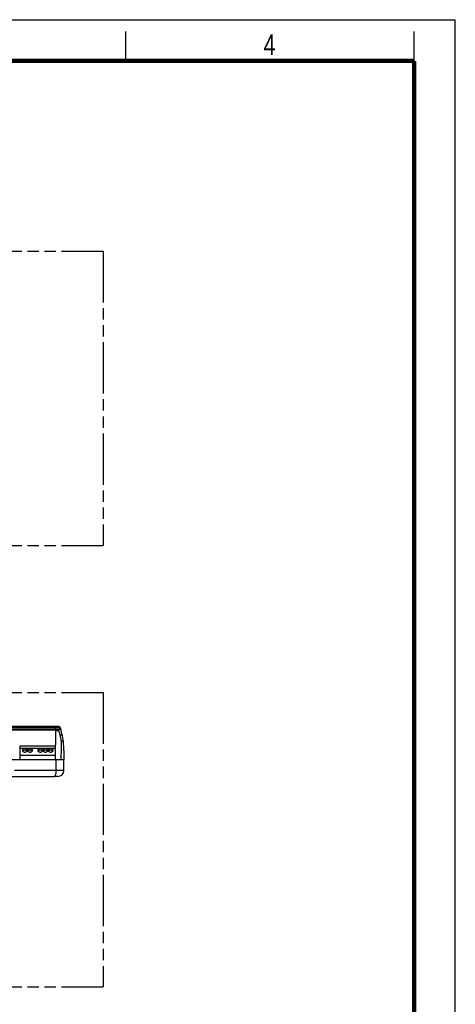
# Model space of a CAD drawing. Header units: millimetres. Extents: x 0 to 210, y 0 to 297.
# Tile 11 of 11: x 136 to 210, y 130 to 297. Entities that reach past the tile are written whole.
import ezdxf

# ---------------------------------------------------------------- set-up
doc = ezdxf.new("R2010")
doc.units = ezdxf.units.MM
doc.header["$LTSCALE"] = 19.36
doc.linetypes.add('PHANTOM', pattern=[0.8, 0.45, -0.05, 0.1, -0.05, 0.1, -0.05])
doc.layers.get('0').update_dxf_attribs({"linetype": 'CONTINUOUS'})
doc.layers.add('DEFAULT_3', color=7, linetype='PHANTOM')
doc.layers.add('Z_AXIS', color=7, linetype='CONTINUOUS')
doc.styles.add('TEXTSTYLE_2', font='txt', dxfattribs={"width": 0.75})

msp = doc.modelspace()

# ---------------------------------------------------------------- linework, layer by layer
at = {"color": 2, "linetype": 'Continuous'}
for p, q in [((0, 297), (210, 297)), ((210, 0), (210, 297)), ((154, 290), (154, 295)), ((203, 290), (203, 295))]:
    msp.add_line(p, q, dxfattribs=at)
at = {"color": 7, "linetype": 'Continuous'}
for p, q in [((142.42, 176.93), (123.94, 176.93)), ((141.997, 176.242), (142.003, 176.93)), ((141.997, 176.242), (142.584, 176.242)), ((135.993, 173.637), (141.974, 173.637)), ((135.993, 171.305), (135.993, 173.637)), ((135.993, 173.237), (141.971, 173.237)), ((134.263, 171.305), (142.148, 171.305)), ((135.993, 172.062), (141.961, 172.062)), ((143.43, 169.43), (143.43, 171.305)), ((142.43, 168.43), (141.789, 168.43))]:
    msp.add_line(p, q, dxfattribs=at)
at = {"color": 9, "linetype": 'Continuous'}
for p, q in [((142.002, 176.743), (124.359, 176.743)), ((124.361, 176.532), (142, 176.532)), ((124.362, 176.348), (141.998, 176.348)), ((141.999, 176.451), (142.905, 176.451)), ((142.002, 176.745), (142.462, 176.745)), ((142.148, 169.43), (142.148, 171.305)), ((143.43, 169.43), (135.064, 169.43))]:
    msp.add_line(p, q, dxfattribs=at)
at = {"color": 7, "linetype": 'Continuous', "const_width": 0.7}
for points in [[(7, 290), (203, 290)], [(203, 7), (203, 290)]]:
    msp.add_lwpolyline(points, dxfattribs=at)
at = {"color": 7, "linetype": 'Continuous'}
for centre, radius, start, end in [((142.42, 176.43), 0.5, 13, 90), ((142.43, 169.43), 1, 270, 360)]:
    msp.add_arc(centre, radius, start, end, dxfattribs=at)
at = {"color": 9, "linetype": 'Continuous'}
msp.add_open_spline([(141.789, 168.43), (141.813, 168.43), (141.867, 168.447), (141.935, 168.51), (141.995, 168.605), (142.048, 168.729), (142.091, 168.88), (142.135, 169.115), (142.148, 169.303), (142.148, 169.43)], degree=3, knots=[0, 0, 0, 0, 0.0644907, 0.1428004, 0.2416944, 0.3622977, 0.5026642, 0.6590902, 1, 1, 1, 1], dxfattribs=at)
at = {"layer": 'DEFAULT_3', "color": 91, "linetype": 'PHANTOM', "true_color": 0x80ff80}
for p, q in [((50.129, 257.68), (150.129, 257.68)), ((150.129, 257.68), (150.129, 207.68)), ((50.129, 207.68), (150.129, 207.68)), ((50.129, 182.68), (150.129, 182.68)), ((150.129, 182.68), (150.129, 132.68)), ((50.129, 132.68), (150.129, 132.68))]:
    msp.add_line(p, q, dxfattribs=at)
at = {"layer": 'Z_AXIS', "color": 7, "linetype": 'Continuous'}
for p, q in [((141.997, 176.242), (141.954, 171.305)), ((143.11, 175.665), (142.907, 176.543)), ((143.024, 173.221), (143.008, 174.152)), ((142.99, 171.305), (143.024, 173.221)), ((143.43, 172.853), (143.43, 171.305)), ((142.148, 171.305), (143.43, 171.305)), ((124.571, 168.43), (141.789, 168.43))]:
    msp.add_line(p, q, dxfattribs=at)
at = {"layer": 'Z_AXIS', "color": 9, "linetype": 'Continuous'}
for p, q in [((142.462, 176.745), (142.42, 176.93)), ((142.825, 175.507), (143.145, 175.507)), ((142.992, 174.491), (143.322, 174.491))]:
    msp.add_line(p, q, dxfattribs=at)
at = {"layer": 'Z_AXIS', "color": 7, "linetype": 'Continuous'}
for centre, radius, start, end in [((137.134, 174.05), 5.875, 1, 21.9041), ((142.398, 176.165), 0.581, 29.42649, 34.31207), ((142.406, 176.17), 0.572, 13.01941, 29.35659), ((130.93, 172.853), 12.5, 0, 13)]:
    msp.add_arc(centre, radius, start, end, dxfattribs=at)
for points, knots in [([(142.462, 176.745), (142.54, 176.737), (142.703, 176.683), (142.829, 176.565), (142.878, 176.493)], [0, 0, 0, 0, 0.4716793, 1, 1, 1, 1]), ([(137.23, 172.862), (137.23, 172.902), (137.204, 172.987), (137.105, 173.085), (136.966, 173.148), (136.805, 173.17), (136.644, 173.148), (136.505, 173.085), (136.406, 172.987), (136.38, 172.902), (136.38, 172.862)], [0, 0, 0, 0, 0.1047364, 0.222329, 0.3560151, 0.5, 0.6439849, 0.777671, 0.8952636, 1, 1, 1, 1]), ([(136.38, 172.862), (136.38, 172.822), (136.406, 172.736), (136.505, 172.638), (136.644, 172.575), (136.805, 172.554), (136.966, 172.575), (137.105, 172.638), (137.204, 172.736), (137.23, 172.822), (137.23, 172.862)], [0, 0, 0, 0, 0.1047364, 0.222329, 0.3560151, 0.5, 0.6439849, 0.777671, 0.8952636, 1, 1, 1, 1]), ([(137.187, 172.729), (137.149, 172.783), (137.026, 172.871), (136.805, 172.911), (136.585, 172.871), (136.462, 172.783), (136.424, 172.729)], [0, 0, 0, 0, 0.2323294, 0.5, 0.7676706, 1, 1, 1, 1]), ([(138.105, 172.862), (138.105, 172.902), (138.079, 172.987), (137.98, 173.085), (137.841, 173.148), (137.68, 173.17), (137.519, 173.148), (137.38, 173.085), (137.281, 172.987), (137.255, 172.902), (137.255, 172.862)], [0, 0, 0, 0, 0.1047364, 0.222329, 0.3560151, 0.5, 0.6439849, 0.777671, 0.8952636, 1, 1, 1, 1]), ([(137.255, 172.862), (137.255, 172.822), (137.281, 172.736), (137.38, 172.638), (137.519, 172.575), (137.68, 172.554), (137.841, 172.575), (137.98, 172.638), (138.079, 172.736), (138.105, 172.822), (138.105, 172.862)], [0, 0, 0, 0, 0.1047364, 0.222329, 0.3560151, 0.5, 0.6439849, 0.777671, 0.8952636, 1, 1, 1, 1]), ([(138.062, 172.729), (138.024, 172.783), (137.901, 172.871), (137.68, 172.911), (137.46, 172.871), (137.337, 172.783), (137.299, 172.729)], [0, 0, 0, 0, 0.2323294, 0.5, 0.7676706, 1, 1, 1, 1]), ([(139.855, 172.862), (139.855, 172.902), (139.829, 172.987), (139.73, 173.085), (139.591, 173.148), (139.43, 173.17), (139.269, 173.148), (139.13, 173.085), (139.031, 172.987), (139.005, 172.902), (139.005, 172.862)], [0, 0, 0, 0, 0.1047364, 0.222329, 0.3560151, 0.5, 0.6439849, 0.777671, 0.8952636, 1, 1, 1, 1]), ([(139.005, 172.862), (139.005, 172.822), (139.031, 172.736), (139.13, 172.638), (139.269, 172.575), (139.43, 172.554), (139.591, 172.575), (139.73, 172.638), (139.829, 172.736), (139.855, 172.822), (139.855, 172.862)], [0, 0, 0, 0, 0.1047364, 0.222329, 0.3560151, 0.5, 0.6439849, 0.777671, 0.8952636, 1, 1, 1, 1]), ([(139.812, 172.729), (139.774, 172.783), (139.651, 172.871), (139.43, 172.911), (139.21, 172.871), (139.087, 172.783), (139.049, 172.729)], [0, 0, 0, 0, 0.2323294, 0.5, 0.7676706, 1, 1, 1, 1]), ([(140.73, 172.862), (140.73, 172.902), (140.704, 172.987), (140.605, 173.085), (140.466, 173.148), (140.305, 173.17), (140.144, 173.148), (140.005, 173.085), (139.906, 172.987), (139.88, 172.902), (139.88, 172.862)], [0, 0, 0, 0, 0.1047364, 0.222329, 0.3560151, 0.5, 0.6439849, 0.777671, 0.8952636, 1, 1, 1, 1]), ([(139.88, 172.862), (139.88, 172.822), (139.906, 172.736), (140.005, 172.638), (140.144, 172.575), (140.305, 172.554), (140.466, 172.575), (140.605, 172.638), (140.704, 172.736), (140.73, 172.822), (140.73, 172.862)], [0, 0, 0, 0, 0.1047364, 0.222329, 0.3560151, 0.5, 0.6439849, 0.777671, 0.8952636, 1, 1, 1, 1]), ([(140.687, 172.729), (140.649, 172.783), (140.526, 172.871), (140.305, 172.911), (140.085, 172.871), (139.962, 172.783), (139.924, 172.729)], [0, 0, 0, 0, 0.2323294, 0.5, 0.7676706, 1, 1, 1, 1]), ([(141.605, 172.862), (141.605, 172.902), (141.579, 172.987), (141.48, 173.085), (141.341, 173.148), (141.18, 173.17), (141.019, 173.148), (140.88, 173.085), (140.781, 172.987), (140.755, 172.902), (140.755, 172.862)], [0, 0, 0, 0, 0.1047364, 0.222329, 0.3560151, 0.5, 0.6439849, 0.777671, 0.8952636, 1, 1, 1, 1]), ([(140.755, 172.862), (140.755, 172.822), (140.781, 172.736), (140.88, 172.638), (141.019, 172.575), (141.18, 172.554), (141.341, 172.575), (141.48, 172.638), (141.579, 172.736), (141.605, 172.822), (141.605, 172.862)], [0, 0, 0, 0, 0.1047364, 0.222329, 0.3560151, 0.5, 0.6439849, 0.777671, 0.8952636, 1, 1, 1, 1]), ([(141.562, 172.729), (141.524, 172.783), (141.401, 172.871), (141.18, 172.911), (140.96, 172.871), (140.837, 172.783), (140.799, 172.729)], [0, 0, 0, 0, 0.2323294, 0.5, 0.7676706, 1, 1, 1, 1])]:
    msp.add_open_spline(points, degree=3, knots=knots, dxfattribs=at)

# ---------------------------------------------------------------- texts
at = {"color": 5, "linetype": 'Continuous', "style": 'TEXTSTYLE_2', "width": 0.785714}
msp.add_text('4', height=3.5, dxfattribs=at).set_placement((177.383, 290.991))

doc.saveas('drawing.dxf')
